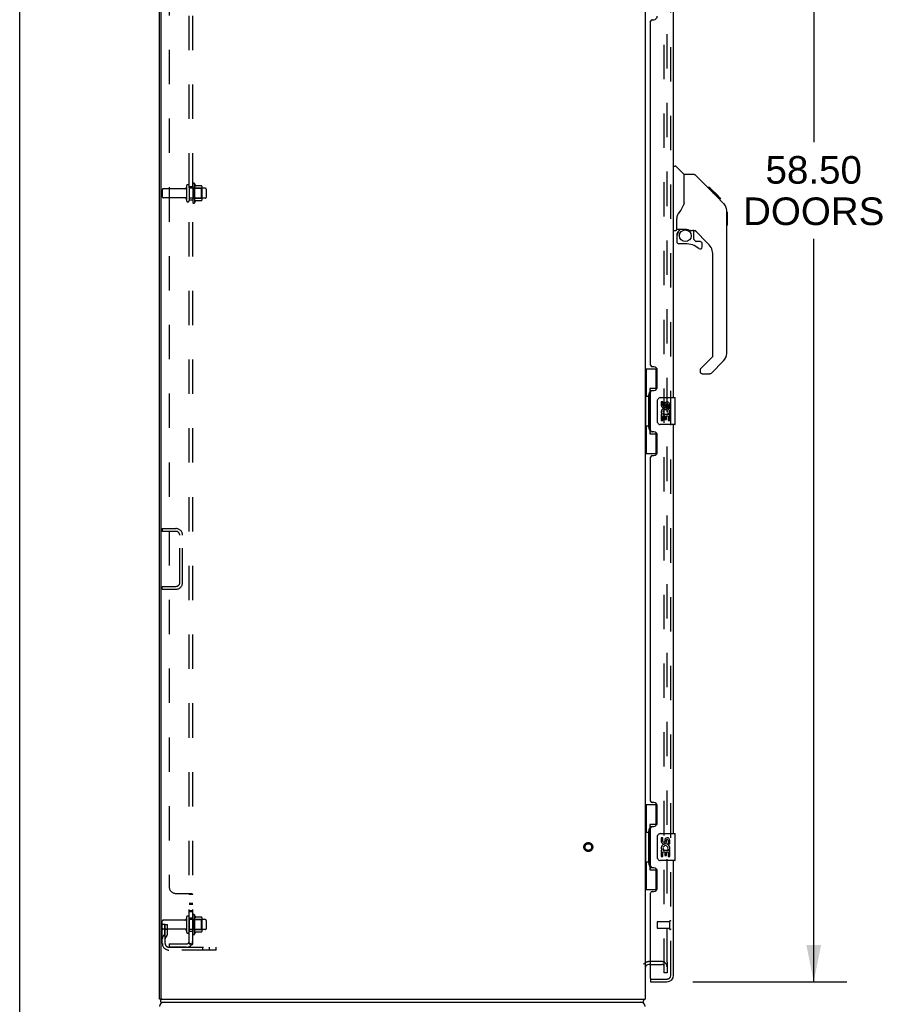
# Model space of a CAD drawing. Header units: inches. Extents: x 0 to 232, y 0 to 150.
# Tile 4 of 30: x 0 to 32, y 53 to 90. Entities that reach past the tile are written whole.
import ezdxf

# ---------------------------------------------------------------- set-up
doc = ezdxf.new("R2010")
doc.units = ezdxf.units.IN
doc.header["$LTSCALE"] = 12.750417
doc.header["$MEASUREMENT"] = 0
doc.linetypes.add('HIDDEN', pattern=[0.2, 0.1, -0.1])
doc.layers.get('0').update_dxf_attribs({"linetype": 'CONTINUOUS'})
for name, color, linetype in [('DEFAULT_2', 8, 'HIDDEN'), ('DIMENSIONS', 7, 'CONTINUOUS'), ('MAIN_OR_RIGHT_DOOR_ASSEMBLY', 7, 'CONTINUOUS'), ('SECONDARY_OR_LEFT_DOOR_ASSEMBLY', 7, 'CONTINUOUS'), ('SUBPANEL', 7, 'CONTINUOUS')]:
    doc.layers.add(name, color=color, linetype=linetype)
doc.styles.get("Standard").update_dxf_attribs({"font": 'arial.ttf'})
doc.dimstyles.new('DIMSTYLE_1', dxfattribs={"dimtxt": 1.022761, "dimasz": 1.363681, "dimexe": 0.09, "dimexo": 0.07, "dimgap": 0.0375, "dimtad": 0, "dimtih": 1, "dimtoh": 1, "dimzin": 4, "dimdsep": 46, "dimtxsty": 'Standard', "dimblk": '_FILLED', "dimblk1": '_FILLED', "dimblk2": '_FILLED', "dimcen": 0.09, "dimazin": 1, "dimtfac": 1, "dimtdec": 3, "dimtofl": 0, "dimtmove": 0, "dimatfit": 3, "dimldrblk": '_FILLED', "dimfxl": 0, "dimtolj": 1, "dimtzin": 4, "dimarcsym": 0})

# ---------------------------------------------------------------- blocks, each defined once
blk = doc.blocks.new('_FILLED')
at = {"color": 0, "linetype": 'ByBlock'}
blk.add_solid([(0, 0), (-1, 0.2), (-1, -0.2)], dxfattribs=at)
blk = doc.blocks.new('*D12')
at = {"layer": 'DIMENSIONS', "color": 2, "linetype": 'Continuous'}
for p, q in [((24.949, 112.506), (30.663, 112.506)), ((29.435, 112.506), (29.435, 85.144)), ((29.435, 54.006), (29.435, 81.564)), ((24.949, 54.006), (30.663, 54.006))]:
    blk.add_line(p, q, dxfattribs=at)
at = {"layer": 'DIMENSIONS', "color": 2, "linetype": 'Continuous', "xscale": 1.3636809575, "yscale": 1.3636809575, "zscale": 1.3636809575}
for p, rotation in [((29.435, 112.506), 90), ((29.435, 54.006), 270)]:
    blk.add_blockref('_FILLED', p, dxfattribs=dict(at, rotation=rotation))
at = {"layer": 'DIMENSIONS', "color": 2, "linetype": 'Continuous', "insert": (29.435, 84.633), "char_height": 1.0228, "width": 5.23167, "attachment_point": 2, "line_spacing_factor": 0.9}
blk.add_mtext('58.50\\PDOORS', dxfattribs=at)

msp = doc.modelspace()

# ---------------------------------------------------------------- linework, layer by layer
at = {"color": 7, "linetype": 'Continuous'}
for p, q in [((0, 0), (0, 150.005)), ((23.387, 54.652), (23.326, 54.652)), ((5.235, 53.36), (5.183, 53.36)), ((5.235, 53.256), (5.235, 53.36)), ((5.235, 53.256), (23.106, 53.256))]:
    msp.add_line(p, q, dxfattribs=at)
at = {"color": 3, "linetype": 'Continuous'}
for p, q in [((5.183, 53.36), (5.183, 113.152)), ((5.235, 113.089), (5.235, 53.422)), ((23.183, 113.152), (23.183, 53.36)), ((5.235, 53.36), (23.183, 53.36))]:
    msp.add_line(p, q, dxfattribs=at)
at = {"color": 7, "linetype": 'Continuous'}
for points in [[(23.133, 53.353), (23.131, 53.351), (23.129, 53.348), (23.128, 53.345), (23.126, 53.341), (23.125, 53.336), (23.124, 53.332), (23.123, 53.327), (23.122, 53.322), (23.121, 53.317), (23.12, 53.312), (23.12, 53.307), (23.119, 53.301), (23.118, 53.291)], [(23.118, 53.291), (23.118, 53.287), (23.118, 53.282), (23.117, 53.278), (23.117, 53.274), (23.116, 53.27), (23.115, 53.267), (23.114, 53.264), (23.113, 53.262), (23.112, 53.26), (23.111, 53.258), (23.11, 53.257), (23.109, 53.256), (23.107, 53.256), (23.106, 53.256)]]:
    msp.add_lwpolyline(points, dxfattribs=at)
for centre, radius, start, end in [((23.326, 54.509), 0.142, 90, 180), ((22.937, 53.502), 0.246, 322.6059, 324.6695)]:
    msp.add_arc(centre, radius, start, end, dxfattribs=at)
at = {"color": 3, "linetype": 'Continuous'}
for centre, radius, start, end in [((5.298, 53.422), 0.0625, 180, 270), ((5.35, 53.089), 0.167, 90, 180), ((23.017, 53.089), 0.167, 0, 90)]:
    msp.add_arc(centre, radius, start, end, dxfattribs=at)
at = {"layer": 'DEFAULT_2', "color": 8, "linetype": 'HIDDEN'}
for p, q in [((23.892, 54.339), (23.892, 112.172)), ((23.996, 54.73), (23.996, 111.852)), ((5.287, 83.392), (5.287, 83.12)), ((6.119, 83.422), (5.317, 83.422)), ((6.181, 83.52), (6.181, 82.991)), ((6.287, 83.52), (6.287, 82.991)), ((6.882, 83.439), (6.287, 83.439)), ((6.412, 83.59), (6.412, 82.922)), ((6.432, 83.439), (6.412, 83.459)), ((6.432, 83.439), (6.432, 83.072)), ((6.432, 83.439), (6.728, 83.439)), ((6.482, 83.612), (6.482, 82.9)), ((6.738, 83.533), (6.51, 83.533)), ((6.728, 83.439), (6.748, 83.459)), ((6.728, 83.439), (6.728, 83.072)), ((6.748, 83.512), (6.748, 83)), ((6.912, 83.409), (6.912, 83.103)), ((6.119, 83.09), (5.317, 83.09)), ((6.882, 83.073), (6.287, 83.073)), ((6.432, 83.072), (6.412, 83.052)), ((6.432, 83.072), (6.728, 83.072)), ((6.738, 82.978), (6.51, 82.978)), ((6.728, 83.072), (6.748, 83.052)), ((5.287, 70.818), (5.287, 70.714)), ((5.287, 70.818), (5.791, 70.818)), ((5.791, 70.714), (5.287, 70.714)), ((5.933, 68.815), (5.933, 70.572)), ((6.037, 68.815), (6.037, 70.572)), ((5.287, 68.568), (5.287, 68.672)), ((5.287, 68.672), (5.791, 68.672)), ((5.287, 68.568), (5.791, 68.568)), ((5.287, 55.43), (5.287, 56.267)), ((6.119, 56.297), (5.317, 56.297)), ((6.181, 56.395), (6.181, 55.866)), ((6.287, 56.395), (6.287, 55.866)), ((6.882, 56.314), (6.287, 56.314)), ((6.412, 56.465), (6.412, 55.797)), ((6.432, 56.314), (6.412, 56.334)), ((6.432, 56.314), (6.728, 56.314)), ((6.432, 56.314), (6.432, 55.947)), ((6.482, 56.487), (6.482, 55.775)), ((6.738, 56.408), (6.51, 56.408)), ((6.728, 56.314), (6.748, 56.334)), ((6.728, 56.314), (6.728, 55.947)), ((6.748, 56.387), (6.748, 55.875)), ((6.912, 56.284), (6.912, 55.978)), ((5.391, 56.131), (5.287, 56.131)), ((6.119, 55.965), (5.317, 55.965)), ((5.377, 55.79), (5.377, 56.131)), ((5.377, 55.956), (5.481, 55.956)), ((5.391, 56.131), (5.481, 56.131)), ((5.391, 55.43), (5.391, 56.131)), ((5.481, 55.79), (5.481, 56.131)), ((6.882, 55.948), (6.287, 55.948)), ((6.432, 55.947), (6.412, 55.927)), ((6.432, 55.947), (6.728, 55.947)), ((6.728, 55.947), (6.748, 55.927)), ((5.375, 55.785), (5.326, 55.717)), ((5.46, 55.724), (5.411, 55.656)), ((6.738, 55.853), (6.51, 55.853)), ((5.534, 55.287), (7.287, 55.287)), ((7.287, 55.183), (5.534, 55.183)), ((6.784, 55.183), (6.784, 55.287)), ((7.04, 55.183), (7.04, 55.287)), ((7.287, 55.183), (7.287, 55.287)), ((23.809, 54.756), (23.326, 54.756)), ((23.387, 54.652), (23.809, 54.652)), ((23.996, 54.73), (23.996, 54.339)), ((23.996, 54.339), (23.892, 54.339))]:
    msp.add_line(p, q, dxfattribs=at)
for radius in [0.164, 0.124]:
    msp.add_circle((21.079, 59.006), radius, dxfattribs=at)
for centre, radius, start, end in [((5.317, 83.392), 0.03, 90, 180), ((6.119, 83.484), 0.0625, 270, 360), ((6.234, 83.52), 0.053, 0, 180), ((6.451, 83.59), 0.0384, 34.4497, 180), ((5.882, 83.256), 0.698, 23.9679, 30.6631), ((6.529, 83.543), 0.01, 203.9679, 270), ((6.738, 83.523), 0.01, 5.1938, 90), ((6.607, 83.512), 0.141, 0, 5.2081), ((6.882, 83.409), 0.03, 0, 90), ((5.317, 83.12), 0.03, 180, 270), ((6.119, 83.027), 0.0625, 0, 90), ((6.234, 82.991), 0.053, 180, 360), ((6.451, 82.922), 0.0384, 180, 325.5503), ((5.882, 83.256), 0.698, 329.3369, 336.0321), ((6.529, 82.968), 0.01, 90, 156.0321), ((6.738, 82.988), 0.01, 270, 354.8062), ((6.607, 83), 0.141, 354.7919, 360), ((6.882, 83.103), 0.03, 270, 360), ((5.791, 70.572), 0.246, 0, 90), ((5.791, 70.572), 0.142, 0, 90), ((5.791, 68.815), 0.246, 270, 360), ((5.791, 68.815), 0.142, 270, 360), ((5.317, 56.267), 0.03, 90, 180), ((6.119, 56.359), 0.0625, 270, 360), ((6.234, 56.395), 0.053, 0, 180), ((6.451, 56.465), 0.0384, 34.4497, 180), ((5.882, 56.131), 0.698, 23.9679, 30.6631), ((6.529, 56.418), 0.01, 203.9679, 270), ((6.738, 56.398), 0.01, 5.1938, 90), ((6.607, 56.387), 0.141, 0, 5.2081), ((6.882, 56.284), 0.03, 0, 90), ((5.317, 55.995), 0.03, 180, 270), ((6.119, 55.902), 0.0625, 0, 90), ((6.607, 55.875), 0.141, 354.7919, 360), ((6.882, 55.978), 0.03, 270, 360), ((5.495, 55.595), 0.208, 144.2461, 180), ((5.367, 55.79), 0.01, 324.2461, 360), ((5.495, 55.595), 0.104, 144.2461, 180), ((5.367, 55.79), 0.114, 324.2461, 360), ((6.234, 55.866), 0.053, 180, 360), ((6.451, 55.797), 0.0384, 180, 325.5503), ((5.882, 56.131), 0.698, 329.3369, 336.0321), ((6.529, 55.843), 0.01, 90, 156.0321), ((6.738, 55.863), 0.01, 270, 354.8062), ((5.534, 55.43), 0.246, 180, 270), ((5.534, 55.43), 0.142, 180, 270), ((23.326, 54.509), 0.246, 90, 142.7586), ((23.809, 54.57), 0.186, 0, 90), ((23.809, 54.57), 0.0823, 0, 90)]:
    msp.add_arc(centre, radius, start, end, dxfattribs=at)
at = {"layer": 'MAIN_OR_RIGHT_DOOR_ASSEMBLY', "color": 8, "linetype": 'HIDDEN'}
for p, q in [((24.137, 54.252), (24.137, 112.259)), ((23.407, 54.11), (23.995, 54.11))]:
    msp.add_line(p, q, dxfattribs=at)
at = {"layer": 'MAIN_OR_RIGHT_DOOR_ASSEMBLY', "color": 7, "linetype": 'Continuous'}
for centre, radius, start, end in [((24.379, 81.939), 0.0197, 180, 270), ((24.556, 81.7), 0.197, 135, 180), ((24.438, 81.463), 0.0787, 180, 270), ((25.225, 81.384), 0.0787, 0, 90), ((25.225, 81.265), 0.0787, 230.4788, 360), ((25.816, 77.317), 0.394, 315, 360), ((25.304, 76.642), 0.0787, 192.2116, 270), ((25.587, 76.642), 0.0787, 270, 315)]:
    msp.add_arc(centre, radius, start, end, dxfattribs=at)
at = {"layer": 'MAIN_OR_RIGHT_DOOR_ASSEMBLY', "color": 8, "linetype": 'HIDDEN'}
msp.add_arc((23.995, 54.252), 0.142, 270, 360, dxfattribs=at)
at = {"layer": 'SECONDARY_OR_LEFT_DOOR_ASSEMBLY', "color": 8, "linetype": 'HIDDEN'}
for p, q in [((24.137, 54.252), (24.137, 112.259)), ((24.094, 56.252), (24.094, 55.968)), ((23.637, 56.224), (23.637, 55.996)), ((24.094, 56.234), (23.647, 56.234)), ((24.094, 55.986), (23.647, 55.986)), ((23.407, 54.11), (23.995, 54.11))]:
    msp.add_line(p, q, dxfattribs=at)
at = {"layer": 'SECONDARY_OR_LEFT_DOOR_ASSEMBLY', "color": 3, "linetype": 'Continuous'}
for p, q in [((24.241, 75.673), (24.241, 90.839)), ((23.387, 76.88), (23.387, 89.632)), ((23.447, 89.692), (23.507, 89.692)), ((23.507, 76.82), (23.447, 76.82)), ((23.637, 76.07), (23.637, 76.69)), ((23.387, 74.465), (23.387, 75.88)), ((23.447, 75.94), (23.507, 75.94)), ((24.241, 59.506), (24.241, 74.673)), ((23.507, 74.405), (23.447, 74.405)), ((23.637, 73.655), (23.637, 74.275)), ((23.387, 60.713), (23.387, 73.465)), ((23.447, 73.525), (23.507, 73.525)), ((23.507, 60.653), (23.447, 60.653)), ((23.637, 59.903), (23.637, 60.523)), ((23.387, 58.298), (23.387, 59.713)), ((23.447, 59.773), (23.507, 59.773)), ((24.241, 54.252), (24.241, 58.506)), ((23.507, 58.238), (23.447, 58.238)), ((23.637, 57.488), (23.637, 58.108)), ((23.447, 57.358), (23.507, 57.358)), ((23.387, 54.13), (23.387, 57.298)), ((23.387, 54.006), (23.995, 54.006))]:
    msp.add_line(p, q, dxfattribs=at)
at = {"layer": 'SECONDARY_OR_LEFT_DOOR_ASSEMBLY', "color": 7, "linetype": 'Continuous'}
for p, q in [((24.241, 84.26), (24.304, 84.26)), ((24.629, 83.951), (24.331, 84.248)), ((24.635, 82.841), (24.635, 83.945)), ((24.996, 83.945), (24.635, 83.945)), ((25.817, 83.157), (25.052, 83.922)), ((25.573, 83.467), (25.506, 83.467)), ((25.58, 83.46), (25.513, 83.46)), ((25.59, 83.45), (25.523, 83.45)), ((25.597, 83.444), (25.53, 83.444)), ((25.605, 83.436), (25.538, 83.436)), ((25.624, 83.416), (25.557, 83.416)), ((25.573, 83.467), (25.9, 83.141)), ((25.647, 83.394), (25.58, 83.394)), ((25.67, 83.37), (25.603, 83.37)), ((25.694, 83.347), (25.627, 83.347)), ((25.718, 83.323), (25.651, 83.323)), ((25.741, 83.299), (25.674, 83.299)), ((25.763, 83.277), (25.697, 83.277)), ((25.784, 83.257), (25.717, 83.257)), ((25.801, 83.239), (25.734, 83.239)), ((25.814, 83.226), (25.747, 83.226)), ((25.818, 83.222), (25.751, 83.222)), ((25.82, 83.22), (25.753, 83.22)), ((25.821, 83.22), (25.754, 83.22)), ((25.821, 83.219), (25.755, 83.219)), ((25.803, 83.17), (25.756, 83.218)), ((25.824, 83.217), (25.757, 83.217)), ((25.828, 83.212), (25.762, 83.212)), ((25.834, 83.206), (25.768, 83.206)), ((25.848, 83.192), (25.781, 83.192)), ((25.863, 83.177), (25.796, 83.177)), ((25.816, 83.157), (25.803, 83.17)), ((25.871, 83.17), (25.804, 83.17)), ((25.877, 83.163), (25.811, 83.163)), ((25.816, 83.157), (26.095, 82.878)), ((25.89, 83.151), (25.823, 83.151)), ((25.895, 83.146), (25.828, 83.146)), ((25.898, 83.142), (25.831, 83.142)), ((25.9, 83.141), (25.833, 83.141)), ((25.899, 83.141), (25.833, 83.141)), ((25.9, 83.14), (25.833, 83.14)), ((25.989, 83.052), (25.9, 83.14)), ((25.918, 83.056), (25.984, 83.056)), ((25.986, 83.054), (25.919, 83.054)), ((25.989, 83.052), (25.922, 83.052)), ((26.21, 82.601), (26.209, 82.63)), ((26.21, 77.317), (26.21, 82.601)), ((26.229, 82.55), (26.21, 82.569)), ((26.229, 82.55), (26.229, 82.073)), ((24.359, 81.917), (24.359, 82.324)), ((24.241, 81.878), (24.32, 81.878)), ((24.379, 81.919), (24.674, 81.919)), ((24.417, 81.84), (24.497, 81.919)), ((24.423, 81.834), (24.42, 81.837)), ((24.427, 81.83), (24.423, 81.834)), ((24.431, 81.826), (24.427, 81.83)), ((24.674, 81.919), (24.681, 81.919)), ((24.859, 81.878), (24.947, 81.878)), ((24.989, 81.546), (24.989, 81.873)), ((25.525, 81.382), (25.023, 81.883)), ((26.229, 82.073), (26.21, 82.054)), ((24.359, 81.7), (24.359, 81.463)), ((24.993, 81.538), (25.065, 81.466)), ((25.225, 81.463), (25.073, 81.463)), ((24.674, 81.384), (24.438, 81.384)), ((25.304, 81.265), (25.304, 81.384)), ((25.698, 77.231), (25.698, 80.964)), ((25.239, 76.74), (25.675, 77.176)), ((23.183, 76.748), (23.624, 76.748)), ((23.222, 76.748), (23.222, 75.723)), ((23.587, 76.748), (23.587, 75.968)), ((25.225, 76.707), (25.225, 76.642)), ((26.094, 77.038), (25.642, 76.586)), ((25.304, 76.563), (25.587, 76.563)), ((23.587, 76.013), (23.36, 76.013)), ((23.36, 76.013), (23.36, 74.333)), ((23.201, 75.723), (23.323, 75.723)), ((23.201, 75.723), (23.201, 74.623)), ((23.323, 75.753), (23.323, 75.773)), ((23.323, 74.623), (23.323, 75.723)), ((23.746, 75.673), (24.286, 75.673)), ((24.301, 74.688), (24.301, 75.658)), ((23.646, 74.773), (23.646, 75.573)), ((23.847, 75.518), (23.784, 75.518)), ((23.784, 75.518), (23.784, 75.382)), ((23.847, 75.382), (23.847, 75.518)), ((23.912, 75.445), (23.912, 75.376)), ((23.972, 75.382), (23.972, 75.424)), ((24.035, 75.424), (24.035, 75.288)), ((24.035, 75.288), (24.098, 75.288)), ((24.098, 75.288), (24.098, 75.424)), ((23.802, 75.057), (23.784, 75.057)), ((23.784, 75.057), (23.784, 74.827)), ((23.836, 75.057), (23.864, 75.076)), ((23.836, 75.057), (24.098, 75.057)), ((23.847, 74.994), (23.912, 74.994)), ((23.847, 74.827), (23.847, 74.994)), ((23.912, 74.994), (23.912, 74.858)), ((23.972, 74.994), (24.035, 74.994)), ((23.972, 74.858), (23.972, 74.994)), ((24.028, 75.093), (24.085, 75.068)), ((24.035, 74.994), (24.035, 74.827)), ((24.098, 74.827), (24.098, 75.057)), ((23.201, 74.623), (23.323, 74.623)), ((23.222, 74.623), (23.222, 73.598)), ((23.323, 74.572), (23.323, 74.592)), ((24.286, 74.673), (23.746, 74.673)), ((23.784, 74.827), (23.847, 74.827)), ((23.912, 74.858), (23.972, 74.858)), ((24.035, 74.827), (24.098, 74.827)), ((23.36, 74.333), (23.587, 74.333)), ((23.587, 74.378), (23.587, 73.598)), ((23.183, 73.598), (23.624, 73.598)), ((23.183, 60.581), (23.624, 60.581)), ((23.222, 60.581), (23.222, 59.556)), ((23.587, 60.581), (23.587, 59.801)), ((23.201, 59.556), (23.323, 59.556)), ((23.201, 59.556), (23.201, 58.456)), ((23.323, 59.586), (23.323, 59.607)), ((23.323, 58.456), (23.323, 59.556)), ((23.587, 59.846), (23.36, 59.846)), ((23.36, 59.846), (23.36, 58.166)), ((23.646, 58.606), (23.646, 59.406)), ((23.746, 59.506), (24.286, 59.506)), ((23.847, 59.352), (23.784, 59.352)), ((23.784, 59.352), (23.784, 59.215)), ((23.847, 59.215), (23.847, 59.352)), ((23.912, 59.278), (23.912, 59.209)), ((23.972, 59.215), (23.972, 59.257)), ((24.035, 59.257), (24.035, 59.121)), ((24.098, 59.121), (24.098, 59.257)), ((24.301, 58.521), (24.301, 59.491)), ((23.802, 58.891), (23.784, 58.891)), ((23.784, 58.891), (23.784, 58.66)), ((23.836, 58.891), (23.864, 58.91)), ((23.836, 58.891), (24.098, 58.891)), ((23.847, 58.828), (23.912, 58.828)), ((23.847, 58.66), (23.847, 58.828)), ((23.912, 58.828), (23.912, 58.692)), ((23.972, 58.828), (24.035, 58.828)), ((23.972, 58.692), (23.972, 58.828)), ((24.028, 58.927), (24.085, 58.902)), ((24.035, 59.121), (24.098, 59.121)), ((24.035, 58.828), (24.035, 58.66)), ((24.098, 58.66), (24.098, 58.891)), ((23.201, 58.456), (23.323, 58.456)), ((23.222, 58.456), (23.222, 57.431)), ((24.286, 58.506), (23.746, 58.506)), ((23.784, 58.66), (23.847, 58.66)), ((23.912, 58.692), (23.972, 58.692)), ((24.035, 58.66), (24.098, 58.66)), ((23.323, 58.405), (23.323, 58.426)), ((23.36, 58.166), (23.587, 58.166)), ((23.587, 58.211), (23.587, 57.431)), ((23.183, 57.431), (23.624, 57.431)), ((23.387, 54.11), (23.407, 54.11)), ((23.387, 54.11), (23.387, 54.006))]:
    msp.add_line(p, q, dxfattribs=at)
for points in [[(25.052, 83.922), (25.044, 83.929), (25.035, 83.934), (25.026, 83.939), (25.016, 83.942), (25.006, 83.944), (24.996, 83.945)], [(25.756, 83.218), (25.734, 83.24), (25.712, 83.262), (25.689, 83.284)], [(24.635, 82.903), (24.614, 82.846), (24.584, 82.777), (24.547, 82.706), (24.505, 82.633), (24.457, 82.56), (24.413, 82.495)], [(26.21, 82.601), (26.209, 82.629), (26.203, 82.671), (26.194, 82.712), (26.18, 82.751), (26.162, 82.788), (26.14, 82.824), (26.114, 82.857), (26.095, 82.878)], [(24.413, 82.495), (24.402, 82.479), (24.387, 82.45), (24.374, 82.418), (24.365, 82.384), (24.36, 82.349), (24.359, 82.324)], [(24.431, 81.826), (24.422, 81.815), (24.413, 81.805), (24.405, 81.793), (24.399, 81.781), (24.393, 81.768), (24.388, 81.755), (24.384, 81.742), (24.382, 81.728), (24.38, 81.714), (24.379, 81.7)], [(24.42, 81.837), (24.419, 81.838), (24.418, 81.839), (24.417, 81.839), (24.417, 81.84)], [(24.681, 81.919), (24.701, 81.918), (24.722, 81.916), (24.743, 81.912), (24.763, 81.907), (24.781, 81.902), (24.797, 81.896), (24.811, 81.891), (24.823, 81.887), (24.833, 81.884), (24.842, 81.881), (24.85, 81.879), (24.858, 81.878), (24.859, 81.878)], [(23.36, 75.989), (23.36, 75.986), (23.361, 75.982), (23.362, 75.978), (23.363, 75.974), (23.365, 75.969), (23.367, 75.964), (23.369, 75.958), (23.372, 75.952), (23.376, 75.946), (23.379, 75.939), (23.384, 75.931), (23.389, 75.924), (23.394, 75.915), (23.396, 75.912)], [(23.646, 75.573), (23.646, 75.579), (23.647, 75.585), (23.648, 75.591), (23.649, 75.597), (23.651, 75.603), (23.653, 75.609)], [(23.653, 74.736), (23.651, 74.742), (23.649, 74.748), (23.648, 74.754), (23.647, 74.76), (23.646, 74.766), (23.646, 74.773)], [(23.396, 74.434), (23.394, 74.43), (23.389, 74.422), (23.384, 74.414), (23.379, 74.406), (23.376, 74.4), (23.372, 74.393), (23.369, 74.387), (23.367, 74.382), (23.365, 74.376), (23.363, 74.372), (23.362, 74.367), (23.361, 74.363), (23.36, 74.36), (23.36, 74.356)], [(23.36, 59.822), (23.36, 59.819), (23.361, 59.815), (23.362, 59.811), (23.363, 59.807), (23.365, 59.802), (23.367, 59.797), (23.369, 59.791), (23.372, 59.785), (23.376, 59.779), (23.379, 59.772), (23.384, 59.765), (23.389, 59.757), (23.394, 59.749), (23.396, 59.745)], [(23.646, 59.406), (23.646, 59.412), (23.647, 59.418), (23.648, 59.425), (23.649, 59.431), (23.651, 59.436), (23.653, 59.442)], [(23.653, 58.57), (23.651, 58.575), (23.649, 58.581), (23.648, 58.587), (23.647, 58.593), (23.646, 58.6), (23.646, 58.606)], [(23.396, 58.267), (23.394, 58.263), (23.389, 58.255), (23.384, 58.247), (23.379, 58.24), (23.376, 58.233), (23.372, 58.226), (23.369, 58.22), (23.367, 58.215), (23.365, 58.21), (23.363, 58.205), (23.362, 58.201), (23.361, 58.197), (23.36, 58.193), (23.36, 58.19)]]:
    msp.add_lwpolyline(points, dxfattribs=at)
msp.add_circle((24.674, 81.679), 0.217, dxfattribs=at)
at = {"layer": 'SECONDARY_OR_LEFT_DOOR_ASSEMBLY', "color": 3, "linetype": 'Continuous'}
for centre, radius, start, end in [((23.447, 89.632), 0.06, 90, 180), ((23.507, 89.822), 0.13, 270, 360), ((23.447, 76.88), 0.06, 180, 270), ((23.507, 76.69), 0.13, 0, 90), ((23.507, 76.07), 0.13, 270, 360), ((23.447, 75.88), 0.06, 90, 180), ((23.447, 74.465), 0.06, 180, 270), ((23.507, 74.275), 0.13, 0, 90), ((23.447, 73.465), 0.06, 90, 180), ((23.507, 73.655), 0.13, 270, 360), ((23.447, 60.713), 0.06, 180, 270), ((23.507, 60.523), 0.13, 0, 90), ((23.507, 59.903), 0.13, 270, 360), ((23.447, 59.713), 0.06, 90, 180), ((23.447, 58.298), 0.06, 180, 270), ((23.507, 58.108), 0.13, 0, 90), ((23.447, 57.298), 0.06, 90, 180), ((23.507, 57.488), 0.13, 270, 360), ((23.407, 54.13), 0.02, 180, 270), ((23.995, 54.252), 0.246, 270, 360)]:
    msp.add_arc(centre, radius, start, end, dxfattribs=at)
at = {"layer": 'SECONDARY_OR_LEFT_DOOR_ASSEMBLY', "color": 7, "linetype": 'Continuous'}
for centre, radius, start, end in [((24.304, 84.221), 0.0394, 45, 90), ((24.615, 83.937), 0.0197, 7.5, 45), ((24.32, 81.917), 0.0394, 270, 360), ((24.379, 81.939), 0.0197, 180, 270), ((24.556, 81.7), 0.197, 135, 180), ((24.947, 81.681), 0.197, 45, 90), ((24.438, 81.463), 0.0787, 180, 270), ((25.001, 81.546), 0.0118, 180, 225), ((25.073, 81.475), 0.0118, 225, 270), ((25.225, 81.384), 0.0787, 0, 90), ((24.674, 80.597), 0.787, 50.4788, 90), ((25.225, 81.265), 0.0787, 230.4788, 360), ((25.107, 80.964), 0.591, 0, 45), ((25.619, 77.231), 0.0787, 315, 360), ((25.816, 77.317), 0.394, 315, 360), ((25.273, 76.707), 0.0472, 135, 180), ((25.304, 76.642), 0.0787, 180, 270), ((25.587, 76.642), 0.0787, 270, 315), ((23.746, 75.573), 0.1, 90, 158.7946), ((24.286, 75.658), 0.015, 0, 90), ((23.878, 75.382), 0.0943, 180, 360), ((23.941, 75.131), 0.157, 336.5966, 161.8791), ((23.878, 75.382), 0.0314, 180, 261.2295), ((23.878, 75.387), 0.0362, 263.4285, 341.7628), ((24.004, 75.424), 0.0943, 68.6999, 167.4338), ((24.004, 75.424), 0.0314, 0, 180.0485), ((24.004, 75.424), 0.0943, 0, 68.6704), ((23.938, 75.13), 0.154, 161.4199, 206.1963), ((23.941, 75.131), 0.157, 205.737, 207.8532), ((23.941, 75.131), 0.0943, 336.5966, 215.1122), ((23.746, 74.773), 0.1, 201.205, 270), ((24.286, 74.688), 0.015, 270, 360), ((23.746, 59.406), 0.1, 90, 158.7946), ((23.878, 59.215), 0.0943, 180, 360), ((23.878, 59.215), 0.0314, 180, 261.2295), ((23.878, 59.22), 0.0362, 263.4285, 341.7628), ((24.004, 59.257), 0.0943, 68.6999, 167.4338), ((24.004, 59.257), 0.0314, 0, 180.0485), ((24.004, 59.257), 0.0943, 0, 68.6704), ((24.286, 59.491), 0.015, 0, 90), ((23.938, 58.964), 0.154, 161.4199, 206.1963), ((23.941, 58.964), 0.157, 336.5966, 161.8791), ((23.941, 58.964), 0.157, 205.737, 207.8532), ((23.941, 58.964), 0.0943, 336.5966, 215.1122), ((23.746, 58.606), 0.1, 201.205, 270), ((24.286, 58.521), 0.015, 270, 360)]:
    msp.add_arc(centre, radius, start, end, dxfattribs=at)
at = {"layer": 'SECONDARY_OR_LEFT_DOOR_ASSEMBLY', "color": 8, "linetype": 'HIDDEN'}
for centre, radius, start, end in [((24.116, 56.252), 0.0215, 0, 180), ((23.647, 56.224), 0.01, 90, 180), ((23.647, 55.996), 0.01, 180, 270), ((24.116, 55.968), 0.0215, 180, 360), ((23.995, 54.252), 0.142, 270, 360)]:
    msp.add_arc(centre, radius, start, end, dxfattribs=at)
at = {"layer": 'SECONDARY_OR_LEFT_DOOR_ASSEMBLY', "color": 7, "linetype": 'Continuous'}
for centre, start_param, end_param in [((23.427, 75.763), 0.699287, 1.51401), ((23.427, 75.763), -4.655602, -3.84088), ((23.427, 74.582), 0.699287, 1.51401), ((23.427, 74.582), -4.655602, -3.84088), ((23.427, 59.596), 0.699287, 1.51401), ((23.427, 59.596), -4.655602, -3.84088), ((23.427, 58.415), 0.699287, 1.51401), ((23.427, 58.415), -4.655602, -3.84088)]:
    msp.add_ellipse(centre, major_axis=(0, 0.18), ratio=0.579493, start_param=start_param, end_param=end_param, dxfattribs=at)
at = {"layer": 'SUBPANEL', "color": 8, "linetype": 'HIDDEN'}
for p, q in [((6.287, 55.412), (6.287, 111.1)), ((6.412, 55.412), (6.412, 111.1)), ((5.537, 108.975), (5.537, 57.537)), ((6.287, 83.506), (6.412, 83.506)), ((6.287, 83.006), (6.412, 83.006)), ((5.787, 57.287), (6.358, 57.287)), ((6.261, 57.282), (6.261, 57.28)), ((6.287, 57.252), (6.412, 57.252)), ((6.287, 56.927), (6.412, 56.927)), ((6.287, 56.89), (6.412, 56.89)), ((6.287, 56.646), (6.412, 56.646)), ((6.287, 56.609), (6.412, 56.609)), ((6.287, 56.381), (6.412, 56.381)), ((6.287, 55.881), (6.412, 55.881)), ((5.537, 55.412), (6.175, 55.412)), ((5.537, 55.412), (5.537, 55.287)), ((6.175, 55.287), (5.537, 55.287)), ((6.358, 55.374), (6.262, 55.453)), ((6.287, 55.412), (6.412, 55.412))]:
    msp.add_line(p, q, dxfattribs=at)
for points in [[(6.262, 57.287), (6.261, 57.285), (6.261, 57.284), (6.261, 57.282), (6.261, 57.28), (6.262, 57.279), (6.263, 57.277), (6.264, 57.276), (6.265, 57.274), (6.266, 57.273), (6.268, 57.271), (6.269, 57.27), (6.271, 57.269), (6.273, 57.267), (6.277, 57.265)], [(6.262, 57.287), (6.261, 57.285), (6.261, 57.284)], [(6.263, 57.277), (6.264, 57.276), (6.265, 57.274), (6.266, 57.273), (6.268, 57.271)], [(6.277, 57.265), (6.279, 57.263), (6.28, 57.262), (6.282, 57.261), (6.284, 57.259), (6.285, 57.258), (6.286, 57.256), (6.287, 57.255), (6.287, 57.253), (6.287, 57.252)], [(6.282, 57.261), (6.284, 57.259), (6.285, 57.258), (6.286, 57.256), (6.287, 57.255), (6.287, 57.253), (6.287, 57.252)], [(6.358, 57.287), (6.36, 57.286), (6.363, 57.284), (6.365, 57.282), (6.368, 57.281), (6.372, 57.279)], [(6.372, 57.279), (6.375, 57.278), (6.379, 57.276)], [(6.379, 57.276), (6.386, 57.273), (6.39, 57.272), (6.393, 57.27), (6.396, 57.269), (6.399, 57.267), (6.402, 57.266), (6.405, 57.264), (6.407, 57.262), (6.409, 57.26), (6.41, 57.258), (6.411, 57.256), (6.412, 57.255), (6.412, 57.253), (6.412, 57.252)], [(6.409, 57.26), (6.41, 57.258), (6.411, 57.256)], [(6.412, 57.255), (6.412, 57.253), (6.412, 57.252)], [(6.262, 55.453), (6.261, 55.452), (6.261, 55.452), (6.261, 55.451), (6.261, 55.45), (6.262, 55.449), (6.263, 55.448), (6.264, 55.446), (6.265, 55.445), (6.266, 55.443), (6.268, 55.441), (6.269, 55.44), (6.273, 55.436)], [(6.273, 55.436), (6.275, 55.434), (6.277, 55.432), (6.279, 55.429), (6.28, 55.427), (6.282, 55.425), (6.284, 55.422), (6.285, 55.42), (6.286, 55.418), (6.287, 55.416), (6.287, 55.414), (6.287, 55.412)], [(6.347, 55.412), (6.347, 55.412), (6.347, 55.412), (6.347, 55.412), (6.347, 55.412), (6.346, 55.412), (6.346, 55.412), (6.346, 55.412), (6.345, 55.412), (6.344, 55.412), (6.344, 55.413), (6.343, 55.413), (6.343, 55.413), (6.342, 55.413), (6.341, 55.413), (6.341, 55.413), (6.34, 55.413), (6.339, 55.413), (6.339, 55.414), (6.338, 55.414), (6.337, 55.414), (6.336, 55.414), (6.336, 55.414), (6.335, 55.414), (6.334, 55.415), (6.333, 55.415), (6.333, 55.415), (6.332, 55.415), (6.331, 55.415), (6.33, 55.416), (6.329, 55.416), (6.329, 55.416), (6.328, 55.416), (6.327, 55.416), (6.326, 55.417), (6.325, 55.417), (6.324, 55.417), (6.324, 55.417), (6.323, 55.418), (6.322, 55.418), (6.321, 55.418), (6.32, 55.419), (6.319, 55.419), (6.318, 55.419), (6.317, 55.42), (6.316, 55.42), (6.315, 55.42), (6.314, 55.421), (6.313, 55.421), (6.312, 55.421), (6.311, 55.422), (6.31, 55.422), (6.309, 55.422), (6.308, 55.423), (6.307, 55.423), (6.306, 55.424), (6.305, 55.424), (6.304, 55.424), (6.303, 55.425), (6.302, 55.425), (6.302, 55.426), (6.301, 55.426), (6.3, 55.426), (6.299, 55.427), (6.298, 55.427), (6.297, 55.428), (6.296, 55.428), (6.296, 55.428), (6.295, 55.429), (6.294, 55.429), (6.293, 55.43), (6.292, 55.43), (6.292, 55.43), (6.291, 55.431), (6.29, 55.431), (6.29, 55.431), (6.289, 55.432), (6.288, 55.432), (6.288, 55.433), (6.287, 55.433), (6.286, 55.433), (6.286, 55.434), (6.285, 55.434), (6.285, 55.434), (6.284, 55.435), (6.284, 55.435), (6.283, 55.435), (6.283, 55.435), (6.283, 55.435)], [(6.283, 55.435), (6.283, 55.435), (6.283, 55.435), (6.283, 55.435), (6.284, 55.435), (6.284, 55.435), (6.284, 55.435), (6.284, 55.434), (6.285, 55.434), (6.285, 55.434), (6.286, 55.433), (6.286, 55.433), (6.287, 55.432)], [(6.344, 55.412), (6.345, 55.412), (6.345, 55.412), (6.346, 55.412), (6.346, 55.412), (6.346, 55.412), (6.347, 55.412), (6.347, 55.412)], [(6.358, 55.374), (6.36, 55.376), (6.363, 55.378), (6.365, 55.38), (6.368, 55.382), (6.372, 55.384), (6.375, 55.386), (6.379, 55.387), (6.382, 55.389), (6.39, 55.392)], [(6.39, 55.392), (6.393, 55.394), (6.396, 55.395), (6.399, 55.397), (6.402, 55.398), (6.405, 55.4), (6.407, 55.402), (6.409, 55.404), (6.41, 55.406), (6.411, 55.407), (6.412, 55.409), (6.412, 55.411), (6.412, 55.412)]]:
    msp.add_lwpolyline(points, dxfattribs=at)
for centre, radius, start, end in [((5.787, 57.537), 0.25, 180, 270), ((6.175, 55.524), 0.237, 270, 360), ((6.175, 55.524), 0.112, 270, 360)]:
    msp.add_arc(centre, radius, start, end, dxfattribs=at)

# ---------------------------------------------------------------- dimensions: what is measured, and where the dimension line sits
at = {"layer": 'DIMENSIONS', "color": 2, "linetype": 'Continuous'}
dim = msp.add_linear_dim(base=(29.435, 54.006), p1=(24.879, 112.506), p2=(24.879, 54.006), angle=270, text='<>\\PDOORS', dimstyle='DIMSTYLE_1', dxfattribs=at)
dim.commit()
dim.dimension.update_dxf_attribs({"geometry": '*D12', "text_midpoint": (29.435, 83.354), "dimtype": 160})

doc.saveas('drawing.dxf')
